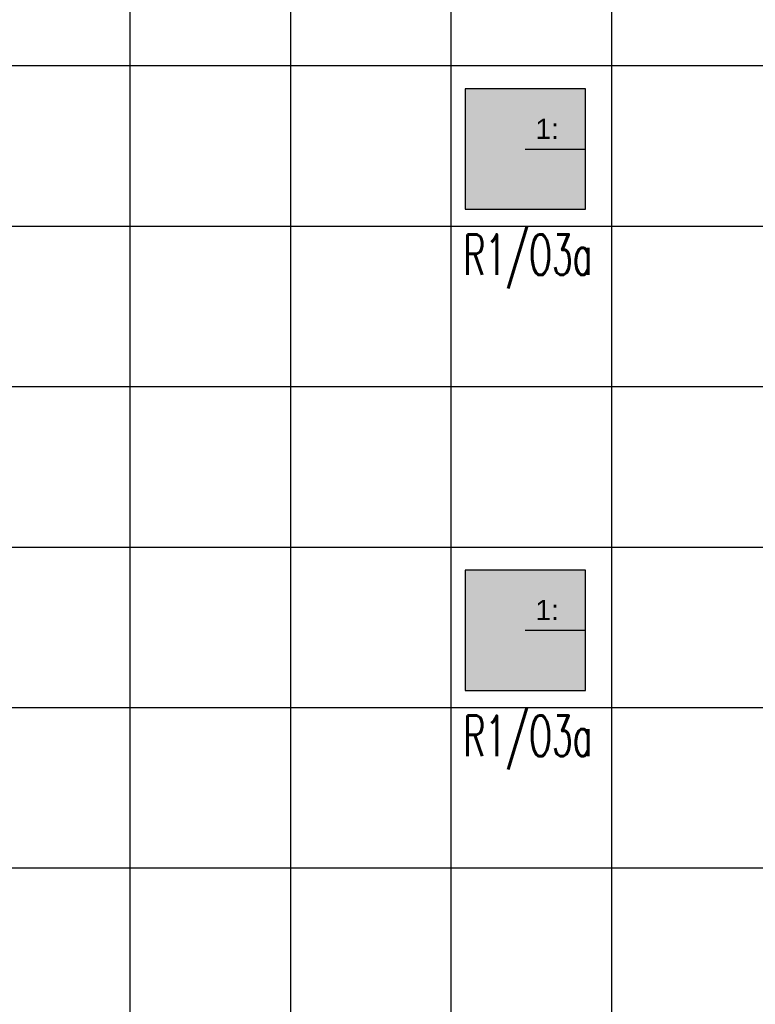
# Model space of a CAD drawing. Header units: millimetres. Extents: x -94648 to 68781, y -29623 to 11990.
# Tile 53 of 181: x -36037 to -35673, y -13374 to -12887. Entities that reach past the tile are written whole.
import ezdxf

# ---------------------------------------------------------------- set-up
doc = ezdxf.new("R2010")
doc.units = ezdxf.units.MM
doc.linetypes.add('BUD', pattern=[0])
for name, color, linetype in [('-podklad', 8, 'Continuous'), ('HATCH', 204, 'Continuous'), ('rexp_Leuchten_Besch', 7, 'Continuous'), ('rexp_Oprawy', 7, 'Continuous')]:
    doc.layers.add(name, color=color, linetype=linetype)
doc.layers.add('IE_oswietlenie_nr_obw', color=51, linetype='Continuous', lineweight=20)
doc.styles.add('ROMANS', font='romans.shx', dxfattribs={"width": 0.75, "height": 10})
doc.styles.get("Standard").update_dxf_attribs({"font": 'arial.ttf'})

# ---------------------------------------------------------------- blocks, each defined once
blk = doc.blocks.new('Goscim_parter')
at = {"layer": 'HATCH', "linetype": 'BUD'}
h = blk.add_hatch(dxfattribs=at)
h.set_pattern_fill('ANSI37', color=8, scale=25, angle=45)
h.set_pattern_definition([(90, (-45348.77, -1321.09), (-79.375, 0), []), (180, (-45348.77, -1321.09), (0, -79.375), [])])
h.paths.add_polyline_path([(-36586.06, -12833.74), (-36586.06, -14283.74), (-35303.06, -14283.74), (-35303.06, -12833.74)])
blk = doc.blocks.new('rexp_lib_5')
at = {"layer": 'rexp_Oprawy', "true_color": 0xffff00}
blk.add_hatch(color=2, dxfattribs=at).paths.add_polyline_path([(-0.2975, -0.2975), (0.2975, -0.2975), (0.2975, 0.2975), (-0.2975, 0.2975)])
at = {"layer": 'rexp_Oprawy', "color": 2, "true_color": 0xffff00}
blk.add_lwpolyline([(-0.2975, -0.2975), (0.2975, -0.2975), (0.2975, 0.2975), (-0.2975, 0.2975)], close=True, dxfattribs=at)
at = {"layer": 'rexp_Oprawy', "color": 7}
blk.add_lwpolyline([(-0.2975, -0.2975), (0.2975, -0.2975), (0.2975, 0.2975), (-0.2975, 0.2975)], close=True, dxfattribs=at)
blk.add_lwpolyline([(0, 0), (0.2975, 0)], dxfattribs=at)
at = {"layer": 'rexp_Leuchten_Besch', "flags": 8}
blk.add_attdef('Label', (0.05, 0.05), '', height=0.1, dxfattribs=at)

msp = doc.modelspace()

# ---------------------------------------------------------------- block references
at = {"layer": '-podklad'}
msp.add_blockref('Goscim_parter', (0, 0), dxfattribs=at)
at = {"layer": 'rexp_Oprawy'}
ref = msp.add_blockref('rexp_lib_5', (-35787.10271, -12951.09515, 450), dxfattribs=dict(at, xscale=100, yscale=100, zscale=100))
ref.add_attrib('Label', '1:', (-35782.10271, -12946.09515, 450), dxfattribs={"layer": 'rexp_Leuchten_Besch', "height": 10})
ref = msp.add_blockref('rexp_lib_5', (-35787.10271, -13189.0552, 450), dxfattribs=dict(at, xscale=100, yscale=100, zscale=100))
ref.add_attrib('Label', '1:', (-35782.10271, -13184.0552, 450), dxfattribs={"layer": 'rexp_Leuchten_Besch', "height": 10})

# ---------------------------------------------------------------- texts
at = {"layer": 'IE_oswietlenie_nr_obw', "style": 'ROMANS', "width": 0.6}
for p in [(-35817.66797, -13013.31777), (-35817.66797, -13251.27782)]:
    msp.add_text('R1/O3a', height=20, dxfattribs=at).set_placement(p)

doc.saveas('drawing.dxf')
